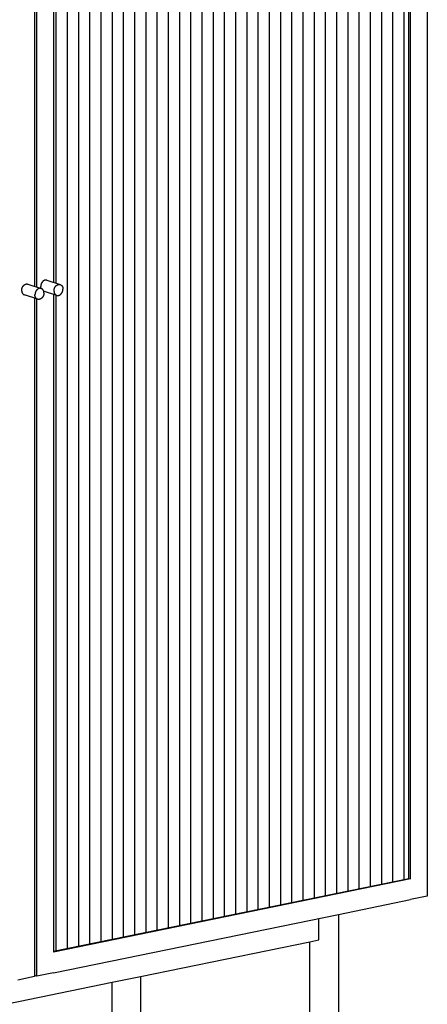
# Model space of a CAD drawing. Header units: millimetres. Extents: x 0 to 1864, y 561 to 4179.
# Tile 4 of 9: x 449 to 735, y 1114 to 1804. Entities that reach past the tile are written whole.
import ezdxf

# ---------------------------------------------------------------- set-up
doc = ezdxf.new("R2010")
doc.units = ezdxf.units.MM
doc.layers.add('Make2D$visible$Curves', color=7, linetype='Continuous', true_color=0x000000)
doc.layers.add('Make2D$visible$Glass', color=254, linetype='Continuous', true_color=0xbebebe)

msp = doc.modelspace()

# ---------------------------------------------------------------- linework, layer by layer
at = {"layer": 'Make2D$visible$Curves'}
for p, q in [((734.93, 2140.93), (734.93, 1203.98)), ((721.93, 1201.98), (721.93, 2138.26)), ((723.17, 1201.57), (723.17, 2138.52)), ((461.42, 1616.6), (461.42, 2084.82)), ((473.18, 2087.23), (473.18, 1619.84)), ((475.09, 1619.22), (475.09, 2087.63)), ((459.85, 2084.5), (459.85, 1617.11)), ((450.98, 1615.36), (451.01, 1615.45)), ((451.01, 1615.45), (451.03, 1615.55)), ((451.03, 1615.55), (451.06, 1615.64)), ((451.06, 1615.64), (451.09, 1615.74)), ((451.09, 1615.74), (451.12, 1615.83)), ((451.12, 1615.83), (451.16, 1615.93)), ((451.16, 1615.93), (451.19, 1616.02)), ((451.19, 1616.02), (451.23, 1616.12)), ((451.23, 1616.12), (451.27, 1616.21)), ((451.27, 1616.21), (451.31, 1616.3)), ((451.31, 1616.3), (451.35, 1616.4)), ((451.35, 1616.4), (451.4, 1616.49)), ((451.4, 1616.49), (451.44, 1616.58)), ((451.44, 1616.58), (451.49, 1616.67)), ((451.49, 1616.67), (451.54, 1616.76)), ((451.54, 1616.76), (451.59, 1616.84)), ((451.59, 1616.84), (451.65, 1616.93)), ((451.65, 1616.93), (451.7, 1617.01)), ((451.7, 1617.01), (451.76, 1617.1)), ((451.76, 1617.1), (451.82, 1617.18)), ((451.82, 1617.18), (451.88, 1617.26)), ((451.88, 1617.26), (451.94, 1617.34)), ((451.94, 1617.34), (452, 1617.41)), ((452, 1617.41), (452.06, 1617.49)), ((452.06, 1617.49), (452.13, 1617.56)), ((452.13, 1617.56), (452.19, 1617.63)), ((452.19, 1617.63), (452.26, 1617.7)), ((452.26, 1617.7), (452.33, 1617.77)), ((452.33, 1617.77), (452.4, 1617.83)), ((452.4, 1617.83), (452.47, 1617.9)), ((452.47, 1617.9), (452.54, 1617.96)), ((452.54, 1617.96), (452.61, 1618.01)), ((452.61, 1618.01), (452.68, 1618.07)), ((452.68, 1618.07), (452.75, 1618.12)), ((452.75, 1618.12), (452.82, 1618.18)), ((452.82, 1618.18), (452.89, 1618.22)), ((452.89, 1618.22), (452.97, 1618.27)), ((452.97, 1618.27), (453.04, 1618.32)), ((453.04, 1618.32), (453.11, 1618.36)), ((453.11, 1618.36), (453.19, 1618.4)), ((453.19, 1618.4), (453.26, 1618.43)), ((453.26, 1618.43), (453.33, 1618.47)), ((453.33, 1618.47), (453.41, 1618.5)), ((453.41, 1618.5), (453.48, 1618.53)), ((453.48, 1618.53), (453.55, 1618.56)), ((453.55, 1618.56), (453.62, 1618.59)), ((453.62, 1618.59), (453.69, 1618.61)), ((453.69, 1618.61), (453.77, 1618.63)), ((453.77, 1618.63), (453.84, 1618.65)), ((453.84, 1618.65), (453.91, 1618.67)), ((453.91, 1618.67), (453.98, 1618.68)), ((453.98, 1618.68), (454.05, 1618.7)), ((454.05, 1618.7), (454.13, 1618.71)), ((454.13, 1618.71), (454.2, 1618.72)), ((454.2, 1618.72), (454.28, 1618.73)), ((454.28, 1618.73), (454.36, 1618.73)), ((454.36, 1618.73), (454.43, 1618.74)), ((454.43, 1618.74), (454.51, 1618.74)), ((454.51, 1618.74), (454.59, 1618.73)), ((454.59, 1618.73), (454.67, 1618.73)), ((454.67, 1618.73), (454.75, 1618.72)), ((454.75, 1618.72), (454.83, 1618.71)), ((454.83, 1618.71), (454.91, 1618.7)), ((454.91, 1618.7), (454.98, 1618.68)), ((454.98, 1618.68), (455.06, 1618.67)), ((455.06, 1618.67), (455.1, 1618.66)), ((455.1, 1618.66), (455.14, 1618.65)), ((455.14, 1618.65), (455.18, 1618.63)), ((455.18, 1618.63), (455.22, 1618.62)), ((455.22, 1618.62), (464.53, 1615.58)), ((462.58, 1615.39), (462.5, 1615.35)), ((462.65, 1615.43), (462.58, 1615.39)), ((462.72, 1615.46), (462.65, 1615.43)), ((462.8, 1615.49), (462.72, 1615.46)), ((462.87, 1615.52), (462.8, 1615.49)), ((462.94, 1615.54), (462.87, 1615.52)), ((463.01, 1615.57), (462.94, 1615.54)), ((463.08, 1615.59), (463.01, 1615.57)), ((463.15, 1615.61), (463.08, 1615.59)), ((463.22, 1615.63), (463.15, 1615.61)), ((463.29, 1615.64), (463.22, 1615.63)), ((463.37, 1615.66), (463.29, 1615.64)), ((463.44, 1615.67), (463.37, 1615.66)), ((463.52, 1615.68), (463.44, 1615.67)), ((463.6, 1615.68), (463.52, 1615.68)), ((463.67, 1615.69), (463.6, 1615.68)), ((463.75, 1615.69), (463.67, 1615.69)), ((463.83, 1615.69), (463.75, 1615.69)), ((463.91, 1615.69), (463.83, 1615.69)), ((463.99, 1615.69), (463.91, 1615.69)), ((464.07, 1615.68), (463.99, 1615.69)), ((464.14, 1615.67), (464.07, 1615.68)), ((464.22, 1615.66), (464.14, 1615.67)), ((464.17, 1617.08), (464.16, 1617)), ((464.16, 1617), (464.16, 1616.91)), ((464.17, 1616.77), (464.16, 1616.91)), ((464.18, 1617.26), (464.17, 1617.17)), ((464.17, 1617.17), (464.17, 1617.08)), ((464.17, 1616.62), (464.17, 1616.77)), ((464.18, 1616.48), (464.17, 1616.62)), ((464.19, 1617.44), (464.18, 1617.35)), ((464.18, 1617.35), (464.18, 1617.26)), ((464.2, 1616.34), (464.18, 1616.48)), ((464.2, 1617.53), (464.19, 1617.44)), ((464.22, 1617.62), (464.2, 1617.53)), ((464.22, 1616.2), (464.2, 1616.34)), ((464.23, 1617.72), (464.22, 1617.62)), ((464.24, 1616.06), (464.22, 1616.2)), ((464.3, 1615.64), (464.22, 1615.66)), ((464.25, 1617.81), (464.23, 1617.72)), ((464.27, 1615.92), (464.24, 1616.06)), ((464.26, 1617.9), (464.25, 1617.81)), ((464.28, 1618), (464.26, 1617.9)), ((464.31, 1615.78), (464.27, 1615.92)), ((464.31, 1618.09), (464.28, 1618)), ((464.38, 1615.62), (464.3, 1615.64)), ((464.33, 1618.19), (464.31, 1618.09)), ((464.35, 1615.64), (464.31, 1615.78)), ((464.36, 1618.28), (464.33, 1618.19)), ((464.35, 1615.63), (464.35, 1615.64)), ((464.38, 1618.38), (464.36, 1618.28)), ((464.41, 1618.47), (464.38, 1618.38)), ((464.42, 1615.61), (464.38, 1615.62)), ((464.45, 1618.57), (464.41, 1618.47)), ((464.46, 1615.6), (464.42, 1615.61)), ((464.48, 1618.66), (464.45, 1618.57)), ((464.5, 1615.59), (464.46, 1615.6)), ((464.51, 1618.76), (464.48, 1618.66)), ((464.53, 1615.58), (464.5, 1615.59)), ((464.55, 1618.85), (464.51, 1618.76)), ((464.63, 1615.53), (464.53, 1615.58)), ((464.59, 1618.94), (464.55, 1618.85)), ((464.63, 1619.04), (464.59, 1618.94)), ((464.67, 1619.13), (464.63, 1619.04)), ((464.73, 1615.49), (464.63, 1615.53)), ((464.72, 1619.22), (464.67, 1619.13)), ((464.77, 1619.31), (464.72, 1619.22)), ((464.83, 1615.43), (464.73, 1615.49)), ((464.81, 1619.4), (464.77, 1619.31)), ((464.86, 1619.49), (464.81, 1619.4)), ((464.92, 1615.38), (464.83, 1615.43)), ((464.92, 1619.58), (464.86, 1619.49)), ((464.97, 1619.66), (464.92, 1619.58)), ((465.03, 1619.75), (464.97, 1619.66)), ((465.08, 1619.83), (465.03, 1619.75)), ((465.14, 1619.91), (465.08, 1619.83)), ((465.2, 1619.99), (465.14, 1619.91)), ((465.26, 1620.07), (465.2, 1619.99)), ((465.32, 1620.15), (465.26, 1620.07)), ((465.39, 1620.22), (465.32, 1620.15)), ((465.45, 1620.29), (465.39, 1620.22)), ((465.52, 1620.37), (465.45, 1620.29)), ((465.58, 1620.43), (465.52, 1620.37)), ((465.65, 1620.5), (465.58, 1620.43)), ((465.72, 1620.57), (465.65, 1620.5)), ((465.79, 1620.63), (465.72, 1620.57)), ((465.86, 1620.69), (465.79, 1620.63)), ((465.93, 1620.75), (465.86, 1620.69)), ((466, 1620.8), (465.93, 1620.75)), ((466.07, 1620.86), (466, 1620.8)), ((466.14, 1620.91), (466.07, 1620.86)), ((466.22, 1620.96), (466.14, 1620.91)), ((466.29, 1621), (466.22, 1620.96)), ((466.36, 1621.05), (466.29, 1621)), ((466.44, 1621.09), (466.36, 1621.05)), ((466.51, 1621.13), (466.44, 1621.09)), ((466.58, 1621.17), (466.51, 1621.13)), ((466.66, 1621.2), (466.58, 1621.17)), ((466.73, 1621.23), (466.66, 1621.2)), ((466.8, 1621.27), (466.73, 1621.23)), ((466.87, 1621.29), (466.8, 1621.27)), ((466.95, 1621.32), (466.87, 1621.29)), ((467.02, 1621.34), (466.95, 1621.32)), ((467.09, 1621.36), (467.02, 1621.34)), ((467.16, 1621.38), (467.09, 1621.36)), ((467.23, 1621.4), (467.16, 1621.38)), ((467.3, 1621.42), (467.23, 1621.4)), ((467.37, 1621.43), (467.3, 1621.42)), ((467.45, 1621.44), (467.37, 1621.43)), ((467.53, 1621.45), (467.45, 1621.44)), ((467.6, 1621.46), (467.53, 1621.45)), ((467.68, 1621.47), (467.6, 1621.46)), ((467.76, 1621.47), (467.68, 1621.47)), ((467.83, 1621.47), (467.76, 1621.47)), ((467.91, 1621.47), (467.83, 1621.47)), ((467.99, 1621.46), (467.91, 1621.47)), ((468.07, 1621.46), (467.99, 1621.46)), ((468.15, 1621.45), (468.07, 1621.46)), ((468.23, 1621.43), (468.15, 1621.45)), ((468.31, 1621.42), (468.23, 1621.43)), ((468.38, 1621.4), (468.31, 1621.42)), ((468.42, 1621.39), (468.38, 1621.4)), ((468.46, 1621.38), (468.42, 1621.39)), ((468.5, 1621.37), (468.46, 1621.38)), ((468.54, 1621.36), (468.5, 1621.37)), ((468.54, 1621.36), (477.86, 1618.31)), ((473.7, 1615.33), (473.73, 1615.43)), ((473.73, 1615.43), (473.76, 1615.52)), ((473.76, 1615.52), (473.8, 1615.62)), ((473.8, 1615.62), (473.83, 1615.71)), ((473.83, 1615.71), (473.87, 1615.81)), ((473.87, 1615.81), (473.91, 1615.9)), ((473.91, 1615.9), (473.95, 1615.99)), ((473.95, 1615.99), (473.99, 1616.09)), ((473.99, 1616.09), (474.04, 1616.18)), ((474.04, 1616.18), (474.08, 1616.27)), ((474.08, 1616.27), (474.13, 1616.36)), ((474.13, 1616.36), (474.18, 1616.45)), ((474.18, 1616.45), (474.23, 1616.53)), ((474.23, 1616.53), (474.29, 1616.62)), ((474.29, 1616.62), (474.34, 1616.7)), ((474.34, 1616.7), (474.4, 1616.79)), ((474.4, 1616.79), (474.46, 1616.87)), ((474.46, 1616.87), (474.52, 1616.95)), ((474.52, 1616.95), (474.58, 1617.03)), ((474.58, 1617.03), (474.64, 1617.1)), ((474.64, 1617.1), (474.7, 1617.18)), ((474.7, 1617.18), (474.77, 1617.25)), ((474.77, 1617.25), (474.83, 1617.32)), ((474.83, 1617.32), (474.9, 1617.39)), ((474.9, 1617.39), (474.97, 1617.46)), ((474.97, 1617.46), (475.04, 1617.52)), ((475.04, 1617.52), (475.11, 1617.59)), ((475.11, 1617.59), (475.18, 1617.65)), ((475.18, 1617.65), (475.25, 1617.71)), ((475.25, 1617.71), (475.32, 1617.76)), ((475.32, 1617.76), (475.39, 1617.81)), ((475.39, 1617.81), (475.46, 1617.87)), ((475.46, 1617.87), (475.53, 1617.91)), ((475.53, 1617.91), (475.61, 1617.96)), ((475.61, 1617.96), (475.68, 1618.01)), ((475.68, 1618.01), (475.75, 1618.05)), ((475.75, 1618.05), (475.83, 1618.09)), ((475.83, 1618.09), (475.9, 1618.12)), ((475.9, 1618.12), (475.97, 1618.16)), ((475.97, 1618.16), (476.05, 1618.19)), ((476.05, 1618.19), (476.12, 1618.22)), ((476.12, 1618.22), (476.19, 1618.25)), ((476.19, 1618.25), (476.26, 1618.28)), ((476.26, 1618.28), (476.33, 1618.3)), ((476.33, 1618.3), (476.41, 1618.32)), ((476.41, 1618.32), (476.48, 1618.34)), ((476.48, 1618.34), (476.55, 1618.36)), ((476.55, 1618.36), (476.62, 1618.37)), ((476.62, 1618.37), (476.69, 1618.39)), ((476.69, 1618.39), (476.77, 1618.4)), ((476.77, 1618.4), (476.84, 1618.41)), ((476.84, 1618.41), (476.92, 1618.42)), ((476.92, 1618.42), (477, 1618.42)), ((477, 1618.42), (477.07, 1618.43)), ((477.07, 1618.43), (477.15, 1618.43)), ((477.15, 1618.43), (477.23, 1618.42)), ((477.23, 1618.42), (477.31, 1618.42)), ((477.31, 1618.42), (477.39, 1618.41)), ((477.39, 1618.41), (477.47, 1618.4)), ((477.47, 1618.4), (477.55, 1618.39)), ((477.55, 1618.39), (477.62, 1618.38)), ((477.62, 1618.38), (477.7, 1618.36)), ((477.7, 1618.36), (477.74, 1618.35)), ((477.74, 1618.35), (477.78, 1618.34)), ((477.78, 1618.34), (477.82, 1618.32)), ((477.82, 1618.32), (477.86, 1618.31)), ((477.86, 1618.31), (477.96, 1618.27)), ((477.96, 1618.27), (478.06, 1618.22)), ((478.06, 1618.22), (478.15, 1618.17)), ((478.15, 1618.17), (478.25, 1618.11)), ((478.25, 1618.11), (478.34, 1618.05)), ((478.34, 1618.05), (478.43, 1617.99)), ((478.43, 1617.99), (478.52, 1617.93)), ((478.52, 1617.93), (478.6, 1617.86)), ((478.6, 1617.86), (478.69, 1617.79)), ((478.69, 1617.79), (478.77, 1617.72)), ((478.77, 1617.72), (478.85, 1617.64)), ((478.85, 1617.64), (478.92, 1617.56)), ((478.92, 1617.56), (478.99, 1617.48)), ((478.99, 1617.48), (479.06, 1617.4)), ((479.06, 1617.4), (479.13, 1617.31)), ((479.13, 1617.31), (479.2, 1617.22)), ((479.2, 1617.22), (479.26, 1617.13)), ((479.26, 1617.13), (479.31, 1617.04)), ((479.31, 1617.04), (479.37, 1616.94)), ((479.37, 1616.94), (479.42, 1616.85)), ((479.42, 1616.85), (479.47, 1616.75)), ((479.47, 1616.75), (479.51, 1616.65)), ((479.51, 1616.65), (479.55, 1616.55)), ((479.55, 1616.55), (479.59, 1616.45)), ((479.59, 1616.45), (479.62, 1616.34)), ((479.62, 1616.34), (479.65, 1616.24)), ((479.65, 1616.24), (479.68, 1616.13)), ((479.68, 1616.13), (479.7, 1616.02)), ((479.7, 1616.02), (479.72, 1615.92)), ((479.72, 1615.92), (479.74, 1615.81)), ((479.74, 1615.81), (479.75, 1615.7)), ((479.75, 1615.7), (479.76, 1615.59)), ((479.76, 1615.59), (479.76, 1615.48)), ((479.76, 1615.48), (479.76, 1615.37)), ((450.84, 1614.18), (450.83, 1614.07)), ((450.83, 1614.07), (450.83, 1613.96)), ((450.83, 1613.96), (450.83, 1613.85)), ((450.83, 1613.85), (450.83, 1613.74)), ((450.83, 1613.74), (450.84, 1613.63)), ((450.84, 1614.35), (450.85, 1614.44)), ((450.84, 1614.26), (450.84, 1614.35)), ((450.84, 1614.18), (450.84, 1614.26)), ((450.84, 1613.63), (450.85, 1613.52)), ((450.85, 1614.53), (450.86, 1614.62)), ((450.85, 1614.44), (450.85, 1614.53)), ((450.85, 1613.52), (450.87, 1613.41)), ((450.86, 1614.62), (450.87, 1614.71)), ((450.87, 1614.71), (450.88, 1614.8)), ((450.87, 1613.41), (450.89, 1613.31)), ((450.88, 1614.8), (450.89, 1614.89)), ((450.89, 1614.89), (450.91, 1614.98)), ((450.89, 1613.31), (450.91, 1613.2)), ((450.91, 1614.98), (450.92, 1615.08)), ((450.91, 1613.2), (450.94, 1613.09)), ((450.92, 1615.08), (450.94, 1615.17)), ((450.94, 1615.17), (450.96, 1615.26)), ((450.94, 1613.09), (450.97, 1612.99)), ((450.96, 1615.26), (450.98, 1615.36)), ((450.97, 1612.99), (451, 1612.88)), ((451, 1612.88), (451.04, 1612.78)), ((451.04, 1612.78), (451.08, 1612.68)), ((451.08, 1612.68), (451.12, 1612.58)), ((451.12, 1612.58), (451.17, 1612.48)), ((451.17, 1612.48), (451.22, 1612.39)), ((451.22, 1612.39), (451.28, 1612.29)), ((451.28, 1612.29), (451.33, 1612.2)), ((451.33, 1612.2), (451.4, 1612.11)), ((451.4, 1612.11), (451.46, 1612.02)), ((451.46, 1612.02), (451.53, 1611.93)), ((451.53, 1611.93), (451.6, 1611.85)), ((451.6, 1611.85), (451.67, 1611.77)), ((451.67, 1611.77), (451.75, 1611.69)), ((451.75, 1611.69), (451.82, 1611.61)), ((451.82, 1611.61), (451.91, 1611.54)), ((451.91, 1611.54), (451.99, 1611.47)), ((451.99, 1611.47), (452.07, 1611.4)), ((452.07, 1611.4), (452.16, 1611.34)), ((452.16, 1611.34), (452.25, 1611.28)), ((452.25, 1611.28), (452.35, 1611.22)), ((452.35, 1611.22), (452.44, 1611.16)), ((452.44, 1611.16), (452.54, 1611.11)), ((452.54, 1611.11), (452.63, 1611.06)), ((452.63, 1611.06), (452.73, 1611.02)), ((462.05, 1607.97), (452.73, 1611.02)), ((459.85, 1608.69), (459.85, 1147.55)), ((460.15, 1611.02), (460.16, 1611.13)), ((460.15, 1610.92), (460.15, 1611.02)), ((460.15, 1610.81), (460.15, 1610.92)), ((460.15, 1610.7), (460.15, 1610.81)), ((460.16, 1610.59), (460.15, 1610.7)), ((460.17, 1611.39), (460.16, 1611.31)), ((460.16, 1611.31), (460.16, 1611.22)), ((460.16, 1611.22), (460.16, 1611.13)), ((460.17, 1610.48), (460.16, 1610.59)), ((460.18, 1611.57), (460.17, 1611.48)), ((460.17, 1611.48), (460.17, 1611.39)), ((460.19, 1610.37), (460.17, 1610.48)), ((460.19, 1611.66), (460.18, 1611.57)), ((460.2, 1611.76), (460.19, 1611.66)), ((460.21, 1610.26), (460.19, 1610.37)), ((460.21, 1611.85), (460.2, 1611.76)), ((460.23, 1611.94), (460.21, 1611.85)), ((460.23, 1610.16), (460.21, 1610.26)), ((460.24, 1612.03), (460.23, 1611.94)), ((460.25, 1610.05), (460.23, 1610.16)), ((460.26, 1612.13), (460.24, 1612.03)), ((460.28, 1609.95), (460.25, 1610.05)), ((460.28, 1612.22), (460.26, 1612.13)), ((460.3, 1612.32), (460.28, 1612.22)), ((460.32, 1609.84), (460.28, 1609.95)), ((460.33, 1612.41), (460.3, 1612.32)), ((460.36, 1609.74), (460.32, 1609.84)), ((460.35, 1612.51), (460.33, 1612.41)), ((460.38, 1612.6), (460.35, 1612.51)), ((460.4, 1609.64), (460.36, 1609.74)), ((460.41, 1612.7), (460.38, 1612.6)), ((460.44, 1609.54), (460.4, 1609.64)), ((460.44, 1612.79), (460.41, 1612.7)), ((460.47, 1612.89), (460.44, 1612.79)), ((460.49, 1609.44), (460.44, 1609.54)), ((460.51, 1612.98), (460.47, 1612.89)), ((460.54, 1609.34), (460.49, 1609.44)), ((460.55, 1613.07), (460.51, 1612.98)), ((460.59, 1609.25), (460.54, 1609.34)), ((460.59, 1613.17), (460.55, 1613.07)), ((460.63, 1613.26), (460.59, 1613.17)), ((460.65, 1609.16), (460.59, 1609.25)), ((460.67, 1613.35), (460.63, 1613.26)), ((460.71, 1609.06), (460.65, 1609.16)), ((460.71, 1613.44), (460.67, 1613.35)), ((460.76, 1613.54), (460.71, 1613.44)), ((460.78, 1608.98), (460.71, 1609.06)), ((460.81, 1613.62), (460.76, 1613.54)), ((460.84, 1608.89), (460.78, 1608.98)), ((460.86, 1613.71), (460.81, 1613.62)), ((460.91, 1608.81), (460.84, 1608.89)), ((460.91, 1613.8), (460.86, 1613.71)), ((460.96, 1613.89), (460.91, 1613.8)), ((460.99, 1608.72), (460.91, 1608.81)), ((461.02, 1613.97), (460.96, 1613.89)), ((461.06, 1608.65), (460.99, 1608.72)), ((461.08, 1614.05), (461.02, 1613.97)), ((461.14, 1608.57), (461.06, 1608.65)), ((461.13, 1614.14), (461.08, 1614.05)), ((461.19, 1614.22), (461.13, 1614.14)), ((461.22, 1608.5), (461.14, 1608.57)), ((461.26, 1614.29), (461.19, 1614.22)), ((461.31, 1608.43), (461.22, 1608.5)), ((461.32, 1614.37), (461.26, 1614.29)), ((461.38, 1614.45), (461.32, 1614.37)), ((461.45, 1614.52), (461.38, 1614.45)), ((461.51, 1614.59), (461.45, 1614.52)), ((461.58, 1614.66), (461.51, 1614.59)), ((461.65, 1614.73), (461.58, 1614.66)), ((461.71, 1614.79), (461.65, 1614.73)), ((461.78, 1614.85), (461.71, 1614.79)), ((461.85, 1614.91), (461.78, 1614.85)), ((461.92, 1614.97), (461.85, 1614.91)), ((462, 1615.03), (461.92, 1614.97)), ((462.07, 1615.08), (462, 1615.03)), ((462.14, 1615.13), (462.07, 1615.08)), ((462.21, 1615.18), (462.14, 1615.13)), ((462.28, 1615.23), (462.21, 1615.18)), ((462.36, 1615.27), (462.28, 1615.23)), ((462.43, 1615.31), (462.36, 1615.27)), ((462.5, 1615.35), (462.43, 1615.31)), ((464.59, 1608.53), (464.52, 1608.47)), ((464.66, 1608.58), (464.59, 1608.53)), ((464.73, 1608.64), (464.66, 1608.58)), ((464.8, 1608.7), (464.73, 1608.64)), ((464.87, 1608.76), (464.8, 1608.7)), ((464.94, 1608.83), (464.87, 1608.76)), ((465.02, 1615.32), (464.92, 1615.38)), ((465.01, 1608.9), (464.94, 1608.83)), ((465.08, 1608.96), (465.01, 1608.9)), ((465.11, 1615.26), (465.02, 1615.32)), ((465.14, 1609.04), (465.08, 1608.96)), ((465.19, 1615.2), (465.11, 1615.26)), ((465.21, 1609.11), (465.14, 1609.04)), ((465.28, 1615.13), (465.19, 1615.2)), ((465.27, 1609.18), (465.21, 1609.11)), ((465.33, 1609.26), (465.27, 1609.18)), ((465.36, 1615.06), (465.28, 1615.13)), ((465.39, 1609.34), (465.33, 1609.26)), ((465.44, 1614.98), (465.36, 1615.06)), ((465.45, 1609.42), (465.39, 1609.34)), ((465.52, 1614.91), (465.44, 1614.98)), ((465.51, 1609.5), (465.45, 1609.42)), ((465.57, 1609.58), (465.51, 1609.5)), ((465.6, 1614.83), (465.52, 1614.91)), ((465.62, 1609.67), (465.57, 1609.58)), ((465.67, 1614.75), (465.6, 1614.83)), ((465.68, 1609.75), (465.62, 1609.67)), ((465.74, 1614.66), (465.67, 1614.75)), ((465.73, 1609.84), (465.68, 1609.75)), ((465.78, 1609.93), (465.73, 1609.84)), ((465.81, 1614.58), (465.74, 1614.66)), ((465.83, 1610.02), (465.78, 1609.93)), ((465.87, 1614.49), (465.81, 1614.58)), ((465.87, 1610.11), (465.83, 1610.02)), ((465.93, 1614.4), (465.87, 1614.49)), ((465.92, 1610.2), (465.87, 1610.11)), ((465.96, 1610.29), (465.92, 1610.2)), ((465.99, 1614.31), (465.93, 1614.4)), ((466, 1610.39), (465.96, 1610.29)), ((466.05, 1614.21), (465.99, 1614.31)), ((466.04, 1610.48), (466, 1610.39)), ((466.08, 1610.57), (466.04, 1610.48)), ((466.1, 1614.11), (466.05, 1614.21)), ((466.11, 1610.67), (466.08, 1610.57)), ((466.15, 1614.02), (466.1, 1614.11)), ((466.15, 1610.76), (466.11, 1610.67)), ((466.19, 1613.92), (466.15, 1614.02)), ((466.18, 1610.86), (466.15, 1610.76)), ((466.21, 1610.95), (466.18, 1610.86)), ((466.23, 1613.82), (466.19, 1613.92)), ((466.24, 1611.05), (466.21, 1610.95)), ((466.27, 1613.71), (466.23, 1613.82)), ((475.37, 1610.71), (466.24, 1613.69)), ((466.26, 1611.14), (466.24, 1611.05)), ((466.29, 1611.24), (466.26, 1611.14)), ((466.3, 1613.61), (466.27, 1613.71)), ((466.31, 1611.33), (466.29, 1611.24)), ((466.33, 1613.5), (466.3, 1613.61)), ((466.33, 1611.43), (466.31, 1611.33)), ((466.36, 1613.4), (466.33, 1613.5)), ((466.35, 1611.52), (466.33, 1611.43)), ((466.36, 1611.61), (466.35, 1611.52)), ((466.38, 1613.29), (466.36, 1613.4)), ((466.38, 1611.71), (466.36, 1611.61)), ((466.4, 1613.18), (466.38, 1613.29)), ((466.39, 1611.8), (466.38, 1611.71)), ((466.4, 1611.89), (466.39, 1611.8)), ((466.42, 1613.07), (466.4, 1613.18)), ((466.41, 1611.98), (466.4, 1611.89)), ((466.42, 1612.07), (466.41, 1611.98)), ((466.43, 1612.97), (466.42, 1613.07)), ((466.43, 1612.33), (466.42, 1612.25)), ((466.42, 1612.25), (466.42, 1612.16)), ((466.42, 1612.16), (466.42, 1612.07)), ((466.44, 1612.86), (466.43, 1612.97)), ((466.43, 1612.42), (466.44, 1612.53)), ((466.43, 1612.42), (466.43, 1612.33)), ((466.44, 1612.75), (466.44, 1612.86)), ((466.44, 1612.64), (466.44, 1612.75)), ((466.44, 1612.53), (466.44, 1612.64)), ((473.18, 1611.43), (473.18, 1150.28)), ((473.48, 1613.87), (473.47, 1613.76)), ((473.47, 1613.76), (473.47, 1613.65)), ((473.47, 1613.65), (473.47, 1613.54)), ((473.47, 1613.54), (473.47, 1613.43)), ((473.47, 1613.43), (473.48, 1613.32)), ((473.48, 1614.04), (473.49, 1614.13)), ((473.48, 1613.95), (473.48, 1614.04)), ((473.48, 1613.87), (473.48, 1613.95)), ((473.48, 1613.32), (473.49, 1613.21)), ((473.49, 1614.22), (473.5, 1614.31)), ((473.49, 1614.13), (473.49, 1614.22)), ((473.49, 1613.21), (473.51, 1613.1)), ((473.5, 1614.31), (473.51, 1614.4)), ((473.51, 1614.4), (473.52, 1614.49)), ((473.51, 1613.1), (473.53, 1613)), ((473.52, 1614.49), (473.53, 1614.58)), ((473.53, 1614.58), (473.55, 1614.67)), ((473.53, 1613), (473.55, 1612.89)), ((473.55, 1614.67), (473.56, 1614.77)), ((473.55, 1612.89), (473.58, 1612.78)), ((473.56, 1614.77), (473.58, 1614.86)), ((473.58, 1614.86), (473.6, 1614.96)), ((473.58, 1612.78), (473.61, 1612.68)), ((473.6, 1614.96), (473.62, 1615.05)), ((473.61, 1612.68), (473.64, 1612.57)), ((473.62, 1615.05), (473.65, 1615.14)), ((473.64, 1612.57), (473.68, 1612.47)), ((473.65, 1615.14), (473.67, 1615.24)), ((473.67, 1615.24), (473.7, 1615.33)), ((473.68, 1612.47), (473.72, 1612.37)), ((473.72, 1612.37), (473.76, 1612.27)), ((473.76, 1612.27), (473.81, 1612.17)), ((473.81, 1612.17), (473.86, 1612.08)), ((473.86, 1612.08), (473.92, 1611.98)), ((473.92, 1611.98), (473.97, 1611.89)), ((473.97, 1611.89), (474.04, 1611.8)), ((474.04, 1611.8), (474.1, 1611.71)), ((474.1, 1611.71), (474.17, 1611.62)), ((474.17, 1611.62), (474.24, 1611.54)), ((474.24, 1611.54), (474.31, 1611.46)), ((474.31, 1611.46), (474.39, 1611.38)), ((474.39, 1611.38), (474.46, 1611.3)), ((474.46, 1611.3), (474.55, 1611.23)), ((474.55, 1611.23), (474.63, 1611.16)), ((474.63, 1611.16), (474.71, 1611.09)), ((474.71, 1611.09), (474.8, 1611.03)), ((474.8, 1611.03), (474.89, 1610.97)), ((474.89, 1610.97), (474.99, 1610.91)), ((474.99, 1610.91), (475.08, 1610.85)), ((475.08, 1610.85), (475.18, 1610.8)), ((475.18, 1610.8), (475.27, 1610.75)), ((475.27, 1610.75), (475.37, 1610.71)), ((475.37, 1610.71), (475.41, 1610.7)), ((475.41, 1610.7), (475.45, 1610.68)), ((475.45, 1610.68), (475.49, 1610.67)), ((475.49, 1610.67), (475.53, 1610.66)), ((475.53, 1610.66), (475.61, 1610.64)), ((475.61, 1610.64), (475.69, 1610.63)), ((475.69, 1610.63), (475.77, 1610.62)), ((475.77, 1610.62), (475.84, 1610.61)), ((475.84, 1610.61), (475.92, 1610.6)), ((475.92, 1610.6), (476, 1610.6)), ((476, 1610.6), (476.08, 1610.59)), ((476.08, 1610.59), (476.16, 1610.59)), ((476.16, 1610.59), (476.24, 1610.6)), ((476.24, 1610.6), (476.31, 1610.6)), ((476.31, 1610.6), (476.39, 1610.61)), ((476.39, 1610.61), (476.47, 1610.62)), ((476.47, 1610.62), (476.54, 1610.63)), ((476.54, 1610.63), (476.62, 1610.65)), ((476.62, 1610.65), (476.69, 1610.66)), ((476.69, 1610.66), (476.76, 1610.68)), ((476.76, 1610.68), (476.83, 1610.7)), ((476.83, 1610.7), (476.9, 1610.72)), ((476.9, 1610.72), (476.97, 1610.74)), ((476.97, 1610.74), (477.04, 1610.77)), ((477.04, 1610.77), (477.11, 1610.8)), ((477.11, 1610.8), (477.19, 1610.83)), ((477.19, 1610.83), (477.26, 1610.86)), ((477.26, 1610.86), (477.33, 1610.9)), ((477.33, 1610.9), (477.41, 1610.93)), ((477.41, 1610.93), (477.48, 1610.97)), ((477.48, 1610.97), (477.55, 1611.01)), ((477.55, 1611.01), (477.62, 1611.06)), ((477.62, 1611.06), (477.7, 1611.11)), ((477.7, 1611.11), (477.77, 1611.15)), ((477.77, 1611.15), (477.84, 1611.21)), ((477.84, 1611.21), (477.91, 1611.26)), ((477.91, 1611.26), (477.99, 1611.32)), ((477.99, 1611.32), (478.06, 1611.37)), ((478.06, 1611.37), (478.13, 1611.43)), ((478.13, 1611.43), (478.2, 1611.5)), ((478.2, 1611.5), (478.26, 1611.56)), ((478.26, 1611.56), (478.33, 1611.63)), ((478.33, 1611.63), (478.4, 1611.7)), ((478.4, 1611.7), (478.46, 1611.77)), ((478.46, 1611.77), (478.53, 1611.84)), ((478.53, 1611.84), (478.59, 1611.92)), ((478.59, 1611.92), (478.65, 1611.99)), ((478.65, 1611.99), (478.71, 1612.07)), ((478.71, 1612.07), (478.77, 1612.15)), ((478.77, 1612.15), (478.83, 1612.23)), ((478.83, 1612.23), (478.89, 1612.32)), ((478.89, 1612.32), (478.94, 1612.4)), ((478.94, 1612.4), (479, 1612.49)), ((479, 1612.49), (479.05, 1612.57)), ((479.05, 1612.57), (479.1, 1612.66)), ((479.1, 1612.66), (479.15, 1612.75)), ((479.15, 1612.75), (479.19, 1612.84)), ((479.19, 1612.84), (479.24, 1612.93)), ((479.24, 1612.93), (479.28, 1613.03)), ((479.28, 1613.03), (479.32, 1613.12)), ((479.32, 1613.12), (479.36, 1613.21)), ((479.36, 1613.21), (479.4, 1613.31)), ((479.4, 1613.31), (479.44, 1613.4)), ((479.44, 1613.4), (479.47, 1613.5)), ((479.47, 1613.5), (479.5, 1613.59)), ((479.5, 1613.59), (479.53, 1613.69)), ((479.53, 1613.69), (479.56, 1613.78)), ((479.56, 1613.78), (479.58, 1613.88)), ((479.58, 1613.88), (479.61, 1613.97)), ((479.61, 1613.97), (479.63, 1614.07)), ((479.63, 1614.07), (479.65, 1614.16)), ((479.65, 1614.16), (479.67, 1614.25)), ((479.67, 1614.25), (479.68, 1614.35)), ((479.68, 1614.35), (479.7, 1614.44)), ((479.7, 1614.44), (479.71, 1614.53)), ((479.71, 1614.53), (479.72, 1614.62)), ((479.72, 1614.62), (479.73, 1614.71)), ((479.73, 1614.71), (479.74, 1614.8)), ((479.74, 1614.89), (479.75, 1614.98)), ((479.74, 1614.8), (479.74, 1614.89)), ((479.76, 1615.26), (479.75, 1615.15)), ((479.75, 1615.07), (479.75, 1615.15)), ((479.75, 1614.98), (479.75, 1615.07)), ((479.76, 1615.37), (479.76, 1615.26)), ((461.39, 1608.36), (461.31, 1608.43)), ((461.48, 1608.29), (461.39, 1608.36)), ((461.42, 1147.87), (461.42, 1608.18)), ((461.57, 1608.23), (461.48, 1608.29)), ((461.66, 1608.17), (461.57, 1608.23)), ((461.76, 1608.12), (461.66, 1608.17)), ((461.85, 1608.07), (461.76, 1608.12)), ((461.95, 1608.02), (461.85, 1608.07)), ((462.05, 1607.97), (461.95, 1608.02)), ((462.09, 1607.96), (462.05, 1607.97)), ((462.13, 1607.95), (462.09, 1607.96)), ((462.17, 1607.94), (462.13, 1607.95)), ((462.21, 1607.93), (462.17, 1607.94)), ((462.29, 1607.91), (462.21, 1607.93)), ((462.36, 1607.9), (462.29, 1607.91)), ((462.44, 1607.88), (462.36, 1607.9)), ((462.52, 1607.87), (462.44, 1607.88)), ((462.6, 1607.87), (462.52, 1607.87)), ((462.68, 1607.86), (462.6, 1607.87)), ((462.76, 1607.86), (462.68, 1607.86)), ((462.83, 1607.86), (462.76, 1607.86)), ((462.91, 1607.86), (462.83, 1607.86)), ((462.99, 1607.87), (462.91, 1607.86)), ((463.07, 1607.88), (462.99, 1607.87)), ((463.14, 1607.89), (463.07, 1607.88)), ((463.22, 1607.9), (463.14, 1607.89)), ((463.29, 1607.91), (463.22, 1607.9)), ((463.36, 1607.93), (463.29, 1607.91)), ((463.43, 1607.95), (463.36, 1607.93)), ((463.5, 1607.97), (463.43, 1607.95)), ((463.57, 1607.99), (463.5, 1607.97)), ((463.65, 1608.01), (463.57, 1607.99)), ((463.72, 1608.04), (463.65, 1608.01)), ((463.79, 1608.06), (463.72, 1608.04)), ((463.86, 1608.09), (463.79, 1608.06)), ((463.94, 1608.13), (463.86, 1608.09)), ((464.01, 1608.16), (463.94, 1608.13)), ((464.08, 1608.2), (464.01, 1608.16)), ((464.16, 1608.24), (464.08, 1608.2)), ((464.23, 1608.28), (464.16, 1608.24)), ((464.3, 1608.33), (464.23, 1608.28)), ((464.37, 1608.37), (464.3, 1608.33)), ((464.45, 1608.42), (464.37, 1608.37)), ((464.52, 1608.47), (464.45, 1608.42)), ((473.18, 1150.95), (721.93, 1201.98)), ((723.17, 1201.57), (473.18, 1150.28)), ((721.93, 1201.98), (723.17, 1201.57)), ((734.93, 1203.98), (734.93, 1189.49)), ((734.93, 1189.49), (723.17, 1187.08)), ((672.63, 1176.71), (723.17, 1187.08)), ((473.18, 1135.8), (672.63, 1176.71)), ((658.95, 1158.8), (658.95, 1173.91)), ((672.63, 1176.71), (672.63, 666.65)), ((534.11, 1133.19), (652.63, 1157.5)), ((652.63, 1157.5), (658.95, 1158.8)), ((652.63, 792.11), (652.63, 1157.5)), ((459.85, 1147.55), (459.85, 1133.06)), ((461.42, 1133.38), (461.42, 1147.87)), ((459.85, 1133.06), (448.1, 1130.65)), ((461.42, 1133.38), (459.85, 1133.9)), ((473.18, 1135.8), (461.42, 1133.38)), ((514.11, 1129.09), (534.11, 1133.19)), ((534.11, 1133.19), (534.11, 830.81)), ((210.26, 1066.75), (514.11, 1129.09)), ((514.11, 831.81), (514.11, 1129.09))]:
    msp.add_line(p, q, dxfattribs=at)
at = {"layer": 'Make2D$visible$Glass'}
for p, q in [((703.05, 1198.1), (703.05, 2134.39)), ((710.91, 1199.72), (710.91, 2136)), ((718.77, 1201.33), (718.77, 2137.62)), ((663.75, 1190.04), (663.75, 2126.33)), ((671.61, 1191.65), (671.61, 2127.94)), ((679.47, 1193.27), (679.47, 2129.55)), ((687.33, 1194.88), (687.33, 2131.16)), ((695.19, 1196.49), (695.19, 2132.78)), ((632.3, 1183.59), (632.3, 2119.88)), ((640.17, 1185.2), (640.17, 2121.49)), ((648.03, 1186.81), (648.03, 2123.1)), ((655.89, 1188.43), (655.89, 2124.71)), ((600.86, 1177.14), (600.86, 2113.43)), ((608.72, 1178.75), (608.72, 2115.04)), ((616.58, 1180.36), (616.58, 2116.65)), ((624.44, 1181.98), (624.44, 2118.26)), ((569.42, 1170.69), (569.42, 2106.98)), ((577.28, 1172.3), (577.28, 2108.59)), ((585.14, 1173.91), (585.14, 2110.2)), ((593, 1175.53), (593, 2111.81)), ((530.12, 1162.63), (530.12, 2098.91)), ((537.98, 1164.24), (537.98, 2100.53)), ((545.84, 1165.85), (545.84, 2102.14)), ((553.7, 1167.46), (553.7, 2103.75)), ((561.56, 1169.08), (561.56, 2105.36)), ((498.67, 1156.18), (498.67, 2092.46)), ((506.53, 1157.79), (506.53, 2094.08)), ((514.4, 1159.4), (514.4, 2095.69)), ((522.26, 1161.01), (522.26, 2097.3)), ((482.95, 1152.95), (482.95, 2089.24)), ((490.81, 1154.56), (490.81, 2090.85)), ((475.09, 1151.34), (475.09, 1610.8))]:
    msp.add_line(p, q, dxfattribs=at)

doc.saveas('drawing.dxf')
